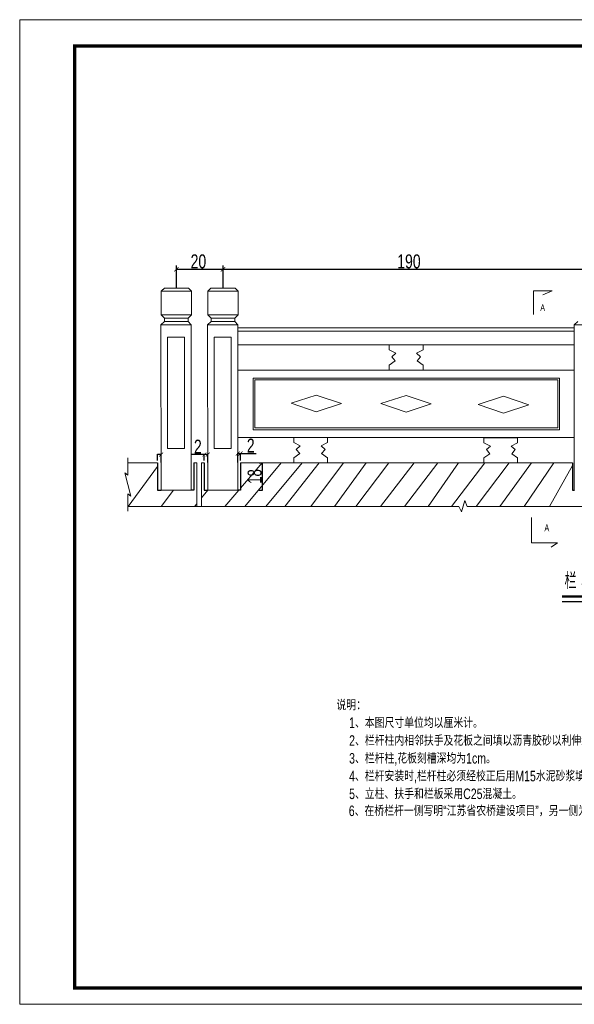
# Model space of a CAD drawing. Header units: inches. Extents: x 458935 to 468251, y 259207 to 260536.
# Tile 1 of 16: x 458935 to 459529, y 259207 to 260262. Entities that reach past the tile are written whole.
import ezdxf

# ---------------------------------------------------------------- set-up
doc = ezdxf.new("R2010")
doc.units = ezdxf.units.IN
doc.header["$MEASUREMENT"] = 0
doc.layers.get('0').update_dxf_attribs({"lineweight": 15})
doc.layers.add('BM1', color=7, linetype='Continuous', lineweight=15)
doc.layers.add('细实线', color=4, linetype='Continuous', lineweight=25)
doc.layers.add('LOCKUP', color=7, linetype='Continuous')
doc.layers.add('PUB_TEXT', color=7, linetype='Continuous')
doc.styles.add('HZTXT', font='hztxt_e.shx', dxfattribs={"width": 0.75, "bigfont": 'hztxt.shx'})
doc.styles.get("Standard").update_dxf_attribs({"font": 'hztxt_e.shx', "width": 0.7, "bigfont": 'hztxt.shx'})
doc.styles.add('样式 1', font='hztxt_e.shx', dxfattribs={"bigfont": 'hztxt.shx'})
doc.dimstyles.new('ISO-100', dxfattribs={"dimscale": 5, "dimtxt": 10, "dimasz": 2, "dimexe": 1.25, "dimexo": 0.625, "dimtad": 1, "dimdsep": 46, "dimtxsty": 'Standard', "dimblk": 'ARCHTICK', "dimcen": 2.5, "dimclrd": 256, "dimadec": 0, "dimazin": 0, "dimtfac": 1, "dimtix": 1, "dimtmove": 0, "dimatfit": 3, "dimfxl": 6, "dimfxlon": 1, "dimarcsym": 0})

# ---------------------------------------------------------------- blocks, each defined once
blk = doc.blocks.new('_ArchTick')
at = {"color": 0, "linetype": 'ByBlock', "const_width": 0.15}
blk.add_lwpolyline([(-0.5, -0.5), (0.5, 0.5)], dxfattribs=at)
blk = doc.blocks.new('*D44')
at = {"layer": '细实线', "color": 0, "lineweight": -2}
for p, q in [((459191.6, 259787.4), (459195.3, 259787.4)), ((459191.6, 259758.1), (459195.3, 259758.1))]:
    blk.add_line(p, q, dxfattribs=at)
at = {"layer": '细实线', "lineweight": -2}
blk.add_line((459194.6, 259787.4), (459194.6, 259758.1), dxfattribs=at)
for p, rotation in [((459194.6, 259787.4), 90), ((459194.6, 259758.1), 270)]:
    blk.add_blockref('_ArchTick', p, dxfattribs=dict(at, rotation=rotation))
at = {"layer": '细实线', "color": 0, "insert": (459186.8, 259772.7), "char_height": 15, "attachment_point": 5, "rotation": 90}
blk.add_mtext('18', dxfattribs=at)
blk = doc.blocks.new('123123')
at = {"layer": 'BM1', "linetype": 'Continuous'}
for p, q in [((0, 3000.3), (-4242.8, 3000.3)), ((-4242.8, 3000.3), (-4242.8, 0)), ((-4242.8, 3000.3), (-4242.8, 0)), ((-4242.8, 3000.3), (-4242.8, 0)), ((-4242.8, 0), (0, 0))]:
    blk.add_line(p, q, dxfattribs=at)
at = {"layer": 'BM1', "color": 0, "linetype": 'Continuous', "const_width": 10}
blk.add_lwpolyline([(-4075, 50), (-4075, 2920), (-50, 2920), (-50, 50)], close=True, dxfattribs=at)
blk = doc.blocks.new('k')
at = {"layer": 'LOCKUP', "xscale": 0.9939999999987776, "yscale": 0.9940000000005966, "zscale": 0.9939999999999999}
blk.add_blockref('123123', (4217.4, 0), dxfattribs=at)

msp = doc.modelspace()

# ---------------------------------------------------------------- linework, layer by layer
at = {"lineweight": -3}
for p, q in [((459102.793, 259974.639), (459102.793, 259998.659)), ((459152.793, 259974.639), (459152.793, 259998.659)), ((459102.793, 259994.598), (459545.834, 259994.598)), ((459168.618, 259787.624), (459168.618, 259797.745)), ((459168.618, 259797.294), (459171.607, 259797.294)), ((459171.607, 259789.909), (459171.607, 259797.745)), ((459171.607, 259797.294), (459188.288, 259797.294)), ((459082.759, 259789.919), (459082.759, 259796.624)), ((459086.386, 259796.172), (459082.759, 259796.172)), ((459082.759, 259787.4), (459082.759, 259758.058)), ((459086.386, 259787.626), (459086.386, 259796.624)), ((459132.759, 259796.172), (459118.271, 259796.172)), ((459121.607, 259787.4), (459121.607, 259758.058)), ((459132.759, 259789.919), (459132.759, 259796.624)), ((459136.386, 259796.172), (459132.759, 259796.172)), ((459132.759, 259787.4), (459132.759, 259758.058)), ((459136.386, 259787.626), (459136.386, 259796.624)), ((459171.607, 259787.4), (459171.607, 259758.058)), ((459527.514, 259787.403), (459527.514, 259758.058)), ((459082.759, 259758.058), (459086.437, 259758.058)), ((459121.607, 259758.058), (459118.618, 259758.058)), ((459132.759, 259758.058), (459136.437, 259758.058)), ((459171.607, 259758.058), (459168.618, 259758.058)), ((459527.514, 259758.058), (459529.479, 259758.058)), ((459516.251, 259638.869), (459610.69, 259638.869))]:
    msp.add_line(p, q, dxfattribs=at)
for p, q in [((459086.482, 259971.048), (459118.972, 259971.048)), ((459086.482, 259971.048), (459086.482, 259945.778)), ((459086.482, 259971.048), (459086.482, 259945.778)), ((459086.482, 259971.048), (459118.972, 259971.048)), ((459089.916, 259974.413), (459086.55, 259971.048)), ((459089.916, 259974.413), (459086.55, 259971.048)), ((459088.355, 259972.853), (459086.55, 259971.048)), ((459088.355, 259972.853), (459086.55, 259971.048)), ((459089.916, 259974.413), (459115.67, 259974.413)), ((459089.916, 259974.413), (459115.67, 259974.413)), ((459115.67, 259974.413), (459118.972, 259971.048)), ((459115.67, 259974.413), (459118.972, 259971.048)), ((459118.972, 259971.048), (459118.972, 259945.778)), ((459118.972, 259971.048), (459118.972, 259945.778)), ((459118.972, 259970.823), (459118.972, 259961.071)), ((459136.482, 259971.048), (459168.972, 259971.048)), ((459136.482, 259971.048), (459136.482, 259945.778)), ((459136.482, 259971.048), (459136.482, 259945.778)), ((459136.482, 259971.048), (459168.972, 259971.048)), ((459139.916, 259974.413), (459136.55, 259971.048)), ((459139.916, 259974.413), (459136.55, 259971.048)), ((459138.355, 259972.853), (459136.55, 259971.048)), ((459138.355, 259972.853), (459136.55, 259971.048)), ((459139.916, 259974.413), (459165.67, 259974.413)), ((459139.916, 259974.413), (459165.67, 259974.413)), ((459165.67, 259974.413), (459168.972, 259971.048)), ((459165.67, 259974.413), (459168.972, 259971.048)), ((459168.972, 259971.048), (459168.972, 259945.778)), ((459168.972, 259971.048), (459168.972, 259945.778)), ((459168.972, 259970.823), (459168.972, 259961.071)), ((459118.972, 259945.778), (459086.482, 259945.778)), ((459118.972, 259945.778), (459086.482, 259945.778)), ((459090.16, 259942.169), (459086.506, 259945.755)), ((459115.43, 259942.169), (459118.972, 259945.778)), ((459115.43, 259942.169), (459118.972, 259945.778)), ((459168.972, 259945.778), (459136.482, 259945.778)), ((459168.972, 259945.778), (459136.482, 259945.778)), ((459140.16, 259942.169), (459136.506, 259945.755)), ((459165.43, 259942.169), (459168.972, 259945.778)), ((459165.43, 259942.169), (459168.972, 259945.778)), ((459090.16, 259938.574), (459086.128, 259934.964)), ((459090.16, 259938.574), (459086.128, 259934.964)), ((459118.618, 259934.964), (459086.128, 259934.964)), ((459086.128, 259934.964), (459086.437, 259758.058)), ((459086.128, 259934.964), (459086.437, 259758.058)), ((459118.618, 259934.964), (459086.128, 259934.964)), ((459090.16, 259942.169), (459090.16, 259938.574)), ((459090.16, 259938.574), (459090.16, 259942.169)), ((459090.16, 259942.169), (459115.43, 259942.169)), ((459090.16, 259942.169), (459115.43, 259942.169)), ((459090.16, 259938.574), (459090.16, 259942.169)), ((459090.16, 259942.169), (459090.16, 259938.574)), ((459115.43, 259938.574), (459090.16, 259938.574)), ((459115.43, 259938.574), (459090.16, 259938.574)), ((459117.155, 259943.927), (459115.43, 259942.169)), ((459117.155, 259943.927), (459115.43, 259942.169)), ((459115.43, 259942.169), (459115.43, 259938.574)), ((459115.43, 259942.169), (459115.43, 259938.574)), ((459115.43, 259938.574), (459118.618, 259934.964)), ((459115.43, 259938.574), (459118.618, 259934.964)), ((459118.618, 259934.964), (459118.618, 259883.249)), ((459118.618, 259934.964), (459118.618, 259883.249)), ((459140.16, 259938.574), (459136.128, 259934.964)), ((459140.16, 259938.574), (459136.128, 259934.964)), ((459168.618, 259934.964), (459136.128, 259934.964)), ((459136.128, 259934.964), (459136.437, 259758.058)), ((459136.128, 259934.964), (459136.437, 259758.058)), ((459168.618, 259934.964), (459136.128, 259934.964)), ((459140.16, 259942.169), (459140.16, 259938.574)), ((459140.16, 259938.574), (459140.16, 259942.169)), ((459140.16, 259942.169), (459165.43, 259942.169)), ((459140.16, 259942.169), (459165.43, 259942.169)), ((459140.16, 259938.574), (459140.16, 259942.169)), ((459140.16, 259942.169), (459140.16, 259938.574)), ((459165.43, 259938.574), (459140.16, 259938.574)), ((459165.43, 259938.574), (459140.16, 259938.574)), ((459167.155, 259943.927), (459165.43, 259942.169)), ((459167.155, 259943.927), (459165.43, 259942.169)), ((459165.43, 259942.169), (459165.43, 259938.574)), ((459165.43, 259942.169), (459165.43, 259938.574)), ((459165.43, 259938.574), (459168.618, 259934.964)), ((459165.43, 259938.574), (459168.618, 259934.964)), ((459168.618, 259934.964), (459168.618, 259883.249)), ((459168.618, 259934.964), (459168.618, 259883.249)), ((459533.202, 259938.574), (459529.17, 259934.964)), ((459533.202, 259938.574), (459529.17, 259934.964)), ((459561.66, 259934.964), (459529.17, 259934.964)), ((459561.66, 259934.964), (459529.17, 259934.964)), ((459529.17, 259934.964), (459529.17, 259758.058)), ((459118.618, 259931.8), (459118.618, 259928.19)), ((459118.618, 259931.8), (459118.618, 259928.19)), ((459168.618, 259931.8), (459527.879, 259931.8)), ((459168.618, 259931.8), (459168.618, 259928.19)), ((459168.618, 259931.8), (459168.618, 259928.19)), ((459168.618, 259931.8), (459529.175, 259931.8)), ((459168.618, 259928.19), (459529.182, 259928.19)), ((459168.618, 259928.19), (459349.118, 259928.19)), ((459168.618, 259928.19), (459349.118, 259928.19)), ((459168.618, 259928.19), (459529.182, 259928.19)), ((459093.379, 259921.885), (459093.379, 259802.755)), ((459093.379, 259921.885), (459111.429, 259921.885)), ((459093.379, 259921.885), (459111.429, 259921.885)), ((459093.379, 259921.885), (459093.379, 259802.755)), ((459111.429, 259802.755), (459111.429, 259921.885)), ((459111.429, 259802.755), (459111.429, 259921.885)), ((459118.618, 259913.75), (459118.618, 259886.675)), ((459118.618, 259913.75), (459118.618, 259886.675)), ((459143.379, 259921.885), (459143.379, 259802.755)), ((459143.379, 259921.885), (459161.429, 259921.885)), ((459143.379, 259921.885), (459161.429, 259921.885)), ((459143.379, 259921.885), (459143.379, 259802.755)), ((459161.429, 259802.755), (459161.429, 259921.885)), ((459161.429, 259802.755), (459161.429, 259921.885)), ((459527.879, 259913.75), (459168.618, 259913.75)), ((459168.618, 259913.75), (459168.618, 259886.675)), ((459168.618, 259913.75), (459168.618, 259886.675)), ((459529.207, 259913.75), (459168.618, 259913.75)), ((459331.068, 259913.75), (459331.068, 259908.335)), ((459349.118, 259913.75), (459331.068, 259913.75)), ((459349.118, 259913.75), (459331.068, 259913.75)), ((459331.068, 259913.75), (459331.068, 259908.335)), ((459349.118, 259913.75), (459367.168, 259913.75)), ((459349.118, 259913.75), (459367.168, 259913.75)), ((459367.168, 259913.75), (459367.168, 259908.335)), ((459367.168, 259913.75), (459367.168, 259908.335)), ((459331.068, 259908.335), (459337.954, 259904.676)), ((459331.068, 259908.335), (459331.068, 259908.335)), ((459331.068, 259908.335), (459331.068, 259908.335)), ((459331.068, 259908.335), (459331.068, 259908.335)), ((459331.068, 259908.335), (459331.068, 259908.335)), ((459331.068, 259908.335), (459331.068, 259908.335)), ((459331.068, 259908.335), (459331.068, 259908.335)), ((459331.068, 259908.335), (459331.068, 259908.335)), ((459331.068, 259908.335), (459331.068, 259908.335)), ((459331.068, 259908.335), (459337.954, 259904.676)), ((459337.954, 259904.676), (459333.692, 259900.988)), ((459337.954, 259904.676), (459333.692, 259900.988)), ((459367.168, 259908.335), (459360.282, 259904.676)), ((459367.168, 259908.335), (459360.282, 259904.676)), ((459360.282, 259904.676), (459364.544, 259900.988)), ((459360.282, 259904.676), (459364.544, 259900.988)), ((459367.168, 259908.335), (459367.168, 259908.335)), ((459367.168, 259908.335), (459367.168, 259908.335)), ((459367.168, 259908.335), (459367.168, 259908.335)), ((459367.168, 259908.335), (459367.168, 259908.335)), ((459367.168, 259908.335), (459367.168, 259908.335)), ((459367.168, 259908.335), (459367.168, 259908.335)), ((459367.168, 259908.335), (459367.168, 259908.335)), ((459367.168, 259908.335), (459367.168, 259908.335)), ((459337.386, 259896.449), (459331.068, 259892.09)), ((459337.386, 259896.449), (459331.068, 259892.09)), ((459331.068, 259892.09), (459331.068, 259892.09)), ((459331.068, 259886.675), (459331.068, 259892.09)), ((459331.068, 259886.675), (459331.068, 259892.09)), ((459331.068, 259892.09), (459331.068, 259892.09)), ((459333.692, 259900.988), (459337.386, 259896.449)), ((459333.692, 259900.988), (459337.386, 259896.449)), ((459364.544, 259900.988), (459360.851, 259896.449)), ((459364.544, 259900.988), (459360.851, 259896.449)), ((459360.851, 259896.449), (459367.168, 259892.09)), ((459360.851, 259896.449), (459367.168, 259892.09)), ((459367.168, 259886.675), (459367.168, 259892.09)), ((459367.168, 259892.09), (459367.168, 259892.09)), ((459367.168, 259892.09), (459367.168, 259892.09)), ((459367.168, 259886.675), (459367.168, 259892.09)), ((459118.618, 259758.058), (459118.618, 259883.249)), ((459118.618, 259758.058), (459118.618, 259883.249)), ((459168.618, 259886.675), (459529.17, 259886.675)), ((459168.618, 259886.675), (459349.118, 259886.675)), ((459168.618, 259886.675), (459349.118, 259886.675)), ((459168.618, 259886.675), (459349.118, 259886.675)), ((459168.618, 259886.675), (459349.118, 259886.675)), ((459168.618, 259886.675), (459529.17, 259886.675)), ((459168.618, 259758.058), (459168.618, 259883.249)), ((459168.618, 259758.058), (459168.618, 259883.249)), ((459349.118, 259886.675), (459331.068, 259886.675)), ((459349.118, 259886.675), (459331.068, 259886.675)), ((459349.118, 259886.675), (459367.168, 259886.675)), ((459349.118, 259886.675), (459367.168, 259886.675)), ((459185.255, 259822.852), (459185.255, 259877.846)), ((459185.255, 259822.852), (459185.255, 259877.846)), ((459185.255, 259877.846), (459513.449, 259877.846)), ((459186.966, 259876.232), (459186.966, 259876.232)), ((459186.966, 259876.232), (459511.644, 259876.232)), ((459186.966, 259876.232), (459186.966, 259876.232)), ((459186.966, 259876.232), (459186.966, 259876.232)), ((459186.966, 259876.232), (459187.868, 259876.232)), ((459186.966, 259876.232), (459187.868, 259876.232)), ((459186.966, 259876.232), (459186.966, 259876.232)), ((459186.966, 259876.232), (459186.966, 259876.232)), ((459186.966, 259876.232), (459511.644, 259876.232)), ((459186.966, 259876.232), (459186.966, 259876.232)), ((459186.966, 259876.232), (459186.966, 259824.657)), ((459511.644, 259876.232), (459511.644, 259876.232)), ((459511.644, 259876.232), (459511.644, 259824.657)), ((459511.644, 259876.232), (459511.644, 259824.657)), ((459511.644, 259876.232), (459511.644, 259876.232)), ((459513.449, 259877.846), (459513.449, 259822.852)), ((459513.449, 259877.846), (459513.449, 259822.852)), ((459513.449, 259876.232), (459513.449, 259822.852)), ((459513.449, 259822.852), (459513.449, 259876.232)), ((459513.449, 259822.852), (459513.449, 259876.232)), ((459513.449, 259876.232), (459513.449, 259822.852)), ((459225.686, 259851.132), (459252.793, 259859.975)), ((459225.686, 259851.132), (459252.793, 259859.975)), ((459252.728, 259841.926), (459225.686, 259851.132)), ((459252.728, 259841.926), (459225.686, 259851.132)), ((459252.728, 259841.926), (459279.835, 259850.769)), ((459252.728, 259841.926), (459279.835, 259850.769)), ((459252.793, 259859.975), (459279.835, 259850.769)), ((459252.793, 259859.975), (459279.835, 259850.769)), ((459321.914, 259850.757), (459349.021, 259859.6)), ((459321.914, 259850.757), (459349.021, 259859.6)), ((459348.956, 259841.55), (459321.914, 259850.757)), ((459348.956, 259841.55), (459321.914, 259850.757)), ((459348.956, 259841.55), (459376.063, 259850.394)), ((459348.956, 259841.55), (459376.063, 259850.394)), ((459349.021, 259859.6), (459376.063, 259850.394)), ((459349.021, 259859.6), (459376.063, 259850.394)), ((459426.383, 259849.859), (459453.49, 259858.702)), ((459426.383, 259849.859), (459453.49, 259858.702)), ((459453.425, 259840.652), (459426.383, 259849.859)), ((459453.425, 259840.652), (459426.383, 259849.859)), ((459453.49, 259858.702), (459480.532, 259849.496)), ((459453.49, 259858.702), (459480.532, 259849.496)), ((459453.425, 259840.652), (459480.532, 259849.496)), ((459453.425, 259840.652), (459480.532, 259849.496)), ((459513.449, 259822.852), (459185.255, 259822.852)), ((459513.449, 259822.852), (459185.255, 259822.852)), ((459186.063, 259822.852), (459513.449, 259822.852)), ((459186.063, 259822.852), (459513.449, 259822.852)), ((459187.868, 259824.657), (459186.966, 259824.657)), ((459187.868, 259824.657), (459511.644, 259824.657)), ((459187.868, 259824.657), (459511.644, 259824.657)), ((459513.449, 259822.852), (459513.449, 259822.852)), ((459513.449, 259822.852), (459513.449, 259822.852)), ((459118.618, 259814.475), (459118.618, 259787.4)), ((459118.618, 259814.475), (459118.618, 259787.4)), ((459529.17, 259814.475), (459168.618, 259814.475)), ((459168.618, 259814.475), (459168.618, 259787.4)), ((459168.618, 259814.475), (459168.618, 259787.4)), ((459529.17, 259814.475), (459168.618, 259814.475)), ((459246.702, 259814.506), (459228.652, 259814.506)), ((459228.652, 259814.506), (459228.652, 259809.091)), ((459228.652, 259814.506), (459228.652, 259809.091)), ((459246.702, 259814.506), (459228.652, 259814.506)), ((459228.652, 259809.091), (459228.652, 259809.091)), ((459228.652, 259809.091), (459228.652, 259809.091)), ((459228.652, 259809.091), (459228.652, 259809.091)), ((459228.652, 259809.091), (459228.652, 259809.091)), ((459228.652, 259809.091), (459235.538, 259805.432)), ((459228.652, 259809.091), (459235.538, 259805.432)), ((459228.652, 259809.091), (459228.652, 259809.091)), ((459228.652, 259809.091), (459228.652, 259809.091)), ((459228.652, 259809.091), (459228.652, 259809.091)), ((459228.652, 259809.091), (459228.652, 259809.091)), ((459246.702, 259814.506), (459264.752, 259814.506)), ((459246.702, 259814.506), (459264.752, 259814.506)), ((459264.752, 259809.091), (459257.866, 259805.432)), ((459264.752, 259809.091), (459257.866, 259805.432)), ((459264.752, 259814.506), (459264.752, 259809.091)), ((459264.752, 259814.506), (459264.752, 259809.091)), ((459264.752, 259809.091), (459264.752, 259809.091)), ((459264.752, 259809.091), (459264.752, 259809.091)), ((459264.752, 259809.091), (459264.752, 259809.091)), ((459264.752, 259809.091), (459264.752, 259809.091)), ((459264.752, 259809.091), (459264.752, 259809.091)), ((459264.752, 259809.091), (459264.752, 259809.091)), ((459264.752, 259809.091), (459264.752, 259809.091)), ((459264.752, 259809.091), (459264.752, 259809.091)), ((459450.532, 259814.284), (459432.482, 259814.284)), ((459432.482, 259814.284), (459432.482, 259808.869)), ((459432.482, 259814.284), (459432.482, 259808.869)), ((459450.532, 259814.284), (459432.482, 259814.284)), ((459432.482, 259808.869), (459432.482, 259808.869)), ((459432.482, 259808.869), (459432.482, 259808.869)), ((459432.482, 259808.869), (459432.482, 259808.869)), ((459432.482, 259808.869), (459432.482, 259808.869)), ((459432.482, 259808.869), (459439.368, 259805.21)), ((459432.482, 259808.869), (459439.368, 259805.21)), ((459432.482, 259808.869), (459432.482, 259808.869)), ((459432.482, 259808.869), (459432.482, 259808.869)), ((459432.482, 259808.869), (459432.482, 259808.869)), ((459432.482, 259808.869), (459432.482, 259808.869)), ((459450.532, 259814.284), (459468.582, 259814.284)), ((459450.532, 259814.284), (459468.582, 259814.284)), ((459468.582, 259808.869), (459461.697, 259805.21)), ((459468.582, 259808.869), (459461.697, 259805.21)), ((459468.582, 259814.284), (459468.582, 259808.869)), ((459468.582, 259814.284), (459468.582, 259808.869)), ((459468.582, 259808.869), (459468.582, 259808.869)), ((459468.582, 259808.869), (459468.582, 259808.869)), ((459468.582, 259808.869), (459468.582, 259808.869)), ((459468.582, 259808.869), (459468.582, 259808.869)), ((459468.582, 259808.869), (459468.582, 259808.869)), ((459468.582, 259808.869), (459468.582, 259808.869)), ((459468.582, 259808.869), (459468.582, 259808.869)), ((459468.582, 259808.869), (459468.582, 259808.869)), ((459093.379, 259802.755), (459111.429, 259802.755)), ((459093.379, 259802.755), (459111.429, 259802.755)), ((459143.379, 259802.755), (459161.429, 259802.755)), ((459143.379, 259802.755), (459161.429, 259802.755)), ((459234.97, 259797.205), (459228.652, 259792.846)), ((459234.97, 259797.205), (459228.652, 259792.846)), ((459235.538, 259805.432), (459231.276, 259801.744)), ((459235.538, 259805.432), (459231.276, 259801.744)), ((459231.276, 259801.744), (459234.97, 259797.205)), ((459231.276, 259801.744), (459234.97, 259797.205)), ((459257.866, 259805.432), (459262.128, 259801.744)), ((459257.866, 259805.432), (459262.128, 259801.744)), ((459262.128, 259801.744), (459258.435, 259797.205)), ((459262.128, 259801.744), (459258.435, 259797.205)), ((459258.435, 259797.205), (459264.752, 259792.846)), ((459258.435, 259797.205), (459264.752, 259792.846)), ((459439.368, 259805.21), (459435.106, 259801.522)), ((459439.368, 259805.21), (459435.106, 259801.522)), ((459435.106, 259801.522), (459438.8, 259796.983)), ((459435.106, 259801.522), (459438.8, 259796.983)), ((459461.697, 259805.21), (459465.959, 259801.522)), ((459461.697, 259805.21), (459465.959, 259801.522)), ((459465.959, 259801.522), (459462.265, 259796.983)), ((459465.959, 259801.522), (459462.265, 259796.983)), ((459050.838, 259774.183), (459050.838, 259792.846)), ((459082.759, 259787.4), (459050.838, 259787.4)), ((459124.683, 259787.4), (459121.607, 259787.4)), ((459124.683, 259787.4), (459124.683, 259740.626)), ((459132.759, 259787.4), (459129.683, 259787.4)), ((459129.683, 259787.4), (459129.683, 259740.626)), ((459246.702, 259787.431), (459171.607, 259787.4)), ((459194.62, 259787.41), (459171.607, 259760.374)), ((459215.301, 259787.4), (459176.291, 259740.626)), ((459237.677, 259787.431), (459198.643, 259740.626)), ((459255.727, 259787.431), (459219.078, 259740.626)), ((459228.652, 259787.431), (459228.652, 259792.846)), ((459228.652, 259792.846), (459228.652, 259792.846)), ((459228.652, 259792.846), (459228.652, 259792.846)), ((459228.652, 259787.431), (459228.652, 259792.846)), ((459246.702, 259787.431), (459228.652, 259787.431)), ((459246.702, 259787.431), (459264.752, 259787.431)), ((459246.702, 259787.431), (459527.514, 259787.403)), ((459281.794, 259787.4), (459247.024, 259740.626)), ((459264.752, 259792.846), (459264.752, 259792.846)), ((459264.752, 259787.431), (459264.752, 259792.846)), ((459264.752, 259787.431), (459264.752, 259792.846)), ((459264.752, 259792.846), (459264.752, 259792.846)), ((459306.188, 259787.4), (459272.191, 259740.626)), ((459330.582, 259787.4), (459295.04, 259740.626)), ((459357.801, 259787.4), (459321.746, 259740.626)), ((459382.953, 259787.4), (459347.41, 259740.626)), ((459405.226, 259787.4), (459372.774, 259740.626)), ((459433.284, 259787.4), (459397.741, 259740.626)), ((459459.557, 259787.209), (459424.23, 259740.626)), ((459438.8, 259796.983), (459432.482, 259792.624)), ((459438.8, 259796.983), (459432.482, 259792.624)), ((459432.482, 259787.209), (459432.482, 259792.624)), ((459432.482, 259792.624), (459432.482, 259792.624)), ((459432.482, 259792.624), (459432.482, 259792.624)), ((459432.482, 259787.209), (459432.482, 259792.624)), ((459450.532, 259787.209), (459432.482, 259787.209)), ((459450.532, 259787.209), (459432.482, 259787.209)), ((459483.53, 259787.4), (459449.635, 259740.626)), ((459450.532, 259787.209), (459468.582, 259787.209)), ((459450.532, 259787.209), (459468.582, 259787.209)), ((459462.265, 259796.983), (459468.582, 259792.624)), ((459462.265, 259796.983), (459468.582, 259792.624)), ((459468.582, 259792.624), (459468.582, 259792.624)), ((459468.582, 259787.209), (459468.582, 259792.624)), ((459468.582, 259787.209), (459468.582, 259792.624)), ((459468.582, 259792.624), (459468.582, 259792.624)), ((459507.494, 259787.4), (459475.649, 259740.626)), ((459047.751, 259776.683), (459050.838, 259774.183)), ((459047.751, 259776.683), (459050.838, 259764.236)), ((459082.759, 259783.514), (459050.999, 259740.626)), ((459527.514, 259784.475), (459502.688, 259740.626)), ((459053.924, 259751.789), (459050.838, 259764.236)), ((459086.437, 259758.058), (459118.618, 259758.058)), ((459086.437, 259758.058), (459118.618, 259758.058)), ((459099.568, 259758.058), (459086.66, 259740.626)), ((459136.437, 259758.058), (459129.683, 259749.718)), ((459136.437, 259758.058), (459168.618, 259758.058)), ((459136.437, 259758.058), (459168.618, 259758.058)), ((459169.636, 259758.058), (459154.798, 259740.626)), ((459050.838, 259735.626), (459050.838, 259754.289)), ((459053.924, 259751.789), (459050.838, 259754.289)), ((459408.328, 259734.979), (459412.055, 259747.027)), ((459412.055, 259747.027), (459414.405, 259740.626)), ((459050.838, 259740.626), (459405.529, 259740.626)), ((459124.683, 259743.544), (459122.32, 259740.626)), ((459405.529, 259740.626), (459408.328, 259734.979)), ((459414.405, 259740.626), (460024.959, 259740.626))]:
    msp.add_line(p, q)
at = {"lineweight": 20}
for p, q in [((459485.42, 259971.647), (459485.42, 259946.313)), ((459485.42, 259971.647), (459505.704, 259971.647)), ((459505.704, 259971.647), (459495.562, 259967.378)), ((459483.391, 259728.704), (459483.391, 259701.615)), ((459483.391, 259701.615), (459511.466, 259701.615)), ((459511.466, 259701.615), (459497.428, 259701.615)), ((459511.466, 259701.615), (459504.447, 259697.008))]:
    msp.add_line(p, q, dxfattribs=at)
at = {"lineweight": 50}
msp.add_line((459516.251, 259644.302), (459610.69, 259644.302), dxfattribs=at)

# ---------------------------------------------------------------- block references
at = {"lineweight": -3, "rotation": 180}
for p, xscale, yscale, zscale in [((459102.793, 259994.598), 4.692999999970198, 4.692999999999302, 4.693000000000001), ((459152.793, 259994.598), 4.692999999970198, 4.692999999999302, 4.693000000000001), ((459132.759, 259796.172), 4.331999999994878, 4.331999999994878, 4.332), ((459168.618, 259797.294), 4.331999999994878, 4.331999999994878, 4.332)]:
    msp.add_blockref('_ArchTick', p, dxfattribs=dict(at, xscale=xscale, yscale=yscale, zscale=zscale))
at = {"lineweight": -3, "xscale": 4.331999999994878, "yscale": 4.331999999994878, "zscale": 4.332}
for p in [(459086.386, 259796.172), (459136.386, 259796.172), (459171.607, 259797.294)]:
    msp.add_blockref('_ArchTick', p, dxfattribs=at)
at = {"layer": '细实线', "xscale": 0.3535714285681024, "yscale": 0.3535714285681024, "zscale": 0.3535714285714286}
msp.add_blockref('k', (458934.868, 259207.455), dxfattribs=at)

# ---------------------------------------------------------------- texts
at = {"style": '样式 1', "width": 0.75}
for s, p in [('说明：', (459274.395, 259522.355)), ('    1、本图尺寸单位均以厘米计。', (459275.438, 259503.381)), ('    2、栏杆柱内相邻扶手及花板之间填以沥青胶砂以利伸缩。', (459275.438, 259484.328)), ('    3、栏杆柱,花板刻槽深均为1cm。', (459275.438, 259465.274)), ('    4、栏杆安装时,栏杆柱必须经校正后用M15水泥砂浆填缝和找平。', (459275.438, 259446.301)), ('    5、立柱、扶手和栏板采用C25混凝土。', (459275.438, 259427.247)), ('    6、在桥栏杆一侧写明“江苏省农桥建设项目”，另一侧为桥名和建设年月，采用仿宋体刻字。', (459275.069, 259409.03))]:
    msp.add_text(s, height=11.25, dxfattribs=at).set_placement(p)
at = {"lineweight": 20, "char_height": 7.22, "width": 56.32777, "attachment_point": 1}
for insert in [(459492.838, 259957.106), (459497.314, 259721.369)]:
    msp.add_mtext('A', dxfattribs=dict(at, insert=insert))
at = {"layer": 'PUB_TEXT', "style": 'HZTXT', "width": 0.75}
for s, height, p in [('20', 15, (459118.064, 259995.575)), ('190', 15, (459339.537, 259995.575)), ('2', 15, (459121.646, 259797.15)), ('2', 15, (459178.335, 259798.272)), ('栏 杆 立 面 图', 17.5, (459518.786, 259652.081))]:
    msp.add_text(s, height=height, dxfattribs=at).set_placement(p)

# ---------------------------------------------------------------- dimensions: what is measured, and where the dimension line sits
at = {"layer": '细实线'}
dim = msp.add_linear_dim(base=(459194.631, 259758.058), p1=(459173.56, 259787.4), p2=(459172.892, 259758.058), angle=90, text='18', dimstyle='ISO-100', override={"dimscale": 0.5, "dimtxt": 30, "dimlfac": 0.5}, dxfattribs=at)
dim.commit()
dim.dimension.update_dxf_attribs({"geometry": '*D44', "text_midpoint": (459186.818, 259772.729)})

doc.saveas('drawing.dxf')
